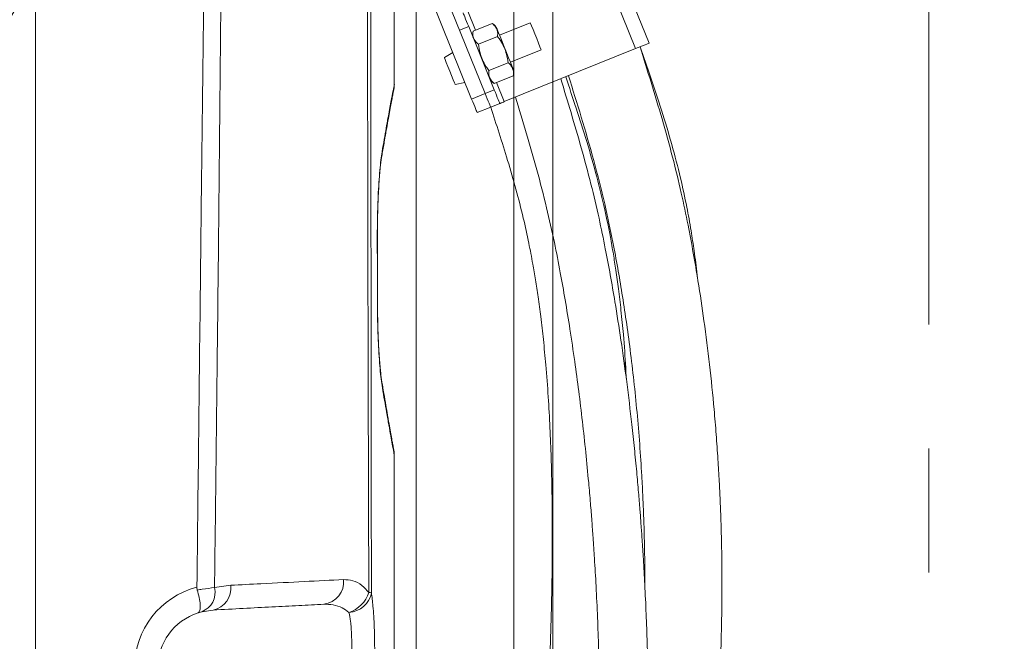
# Model space of a CAD drawing. Header units: millimetres. Extents: x 0 to 8410, y 0 to 5940.
# Tile 241 of 256: x 7643 to 7845, y 1904 to 2031. Entities that reach past the tile are written whole.
import ezdxf

# ---------------------------------------------------------------- set-up
doc = ezdxf.new("R2010")
doc.units = ezdxf.units.MM
doc.header["$LTSCALE"] = 10
doc.linetypes.add('CENTERX2', pattern=[20.32, 12.7, -2.54, 2.54, -2.54])
doc.styles.add('SLDTEXTSTYLE0', font='TXT', dxfattribs={"width": 0.605})
doc.dimstyles.new('SLDDIMSTYLE0', dxfattribs={"dimtxt": 50, "dimasz": 50, "dimexe": 0, "dimexo": 0.0625, "dimgap": 12.5, "dimtad": 1, "dimtoh": 1, "dimdec": 1, "dimrnd": 1e-09, "dimzin": 12, "dimdsep": 46, "dimtxsty": 'SLDTEXTSTYLE0', "dimsah": 1, "dimcen": 0.09, "dimadec": 0, "dimazin": 0, "dimtfac": 1, "dimtofl": 0, "dimtmove": 0, "dimatfit": 3, "dimfxl": 0, "dimfrac": 2, "dimtolj": 1, "dimtzin": 12, "dimarcsym": 0})
doc.dimstyles.new('SLDDIMSTYLE2', dxfattribs={"dimtxt": 50, "dimasz": 50, "dimexe": 0, "dimexo": 0.0625, "dimgap": 12.5, "dimtad": 1, "dimtoh": 1, "dimdec": 1, "dimrnd": 1e-09, "dimzin": 12, "dimdsep": 46, "dimtxsty": 'SLDTEXTSTYLE0', "dimsah": 1, "dimcen": 0.09, "dimadec": 0, "dimazin": 0, "dimtfac": 1, "dimtofl": 0, "dimtmove": 0, "dimatfit": 3, "dimfxl": 0, "dimfrac": 2, "dimtolj": 1, "dimtzin": 12, "dimarcsym": 0})

# ---------------------------------------------------------------- blocks, each defined once
blk = doc.blocks.new('*D47')
at = {"color": 7, "linetype": 'Continuous', "lineweight": 0}
for p, q in [((7724.5, 2078.39), (7724.5, 1048.04)), ((7487.5, 1230.52), (7487.5, 1048.04)), ((7724.5, 1063.04), (7487.5, 1063.04)), ((7724.5, 1063.04), (8199.27, 1063.04))]:
    blk.add_line(p, q, dxfattribs=at)
for points in [[(7487.5, 1063.04), (7537.5, 1055.54), (7537.5, 1070.54)], [(7724.5, 1063.04), (7674.5, 1070.54), (7674.5, 1055.54)]]:
    blk.add_solid(points, dxfattribs=at)
at = {"color": 7, "linetype": 'Continuous', "lineweight": 0, "char_height": 50, "attachment_point": 1, "style": 'SLDTEXTSTYLE0'}
for s, insert in [(' (2x M8)', (7931.58, 1127.5)), ('237', (7817.01, 1127.5))]:
    blk.add_mtext(s, dxfattribs=dict(at, insert=insert))
blk = doc.blocks.new('*D48')
at = {"color": 7, "linetype": 'Continuous', "lineweight": 0}
for p, q in [((7744.5, 2378.39), (7744.5, 1148.04)), ((7724.5, 2078.39), (7724.5, 1148.04)), ((7724.5, 1163.04), (7624.5, 1163.04)), ((7724.5, 1163.04), (7744.5, 1163.04)), ((7744.5, 1163.04), (8163.45, 1163.04))]:
    blk.add_line(p, q, dxfattribs=at)
for points in [[(7724.5, 1163.04), (7674.5, 1170.54), (7674.5, 1155.54)], [(7744.5, 1163.04), (7794.5, 1155.54), (7794.5, 1170.54)]]:
    blk.add_solid(points, dxfattribs=at)
at = {"color": 7, "linetype": 'Continuous', "lineweight": 0, "char_height": 50, "attachment_point": 1, "style": 'SLDTEXTSTYLE0'}
for s, insert in [(' (2x M8)', (7895.76, 1227.5)), ('20', (7819.38, 1227.5))]:
    blk.add_mtext(s, dxfattribs=dict(at, insert=insert))
blk = doc.blocks.new('*D49')
at = {"color": 7, "linetype": 'Continuous', "lineweight": 0}
for p, q in [((7752.5, 2693.39), (7752.5, 1248.04)), ((7724.5, 2078.39), (7724.5, 1248.04)), ((7724.5, 1263.04), (7624.5, 1263.04)), ((7724.5, 1263.04), (7752.5, 1263.04)), ((7752.5, 1263.04), (8163.45, 1263.04))]:
    blk.add_line(p, q, dxfattribs=at)
for points in [[(7724.5, 1263.04), (7674.5, 1270.54), (7674.5, 1255.54)], [(7752.5, 1263.04), (7802.5, 1255.54), (7802.5, 1270.54)]]:
    blk.add_solid(points, dxfattribs=at)
at = {"color": 7, "linetype": 'Continuous', "lineweight": 0, "char_height": 50, "attachment_point": 1, "style": 'SLDTEXTSTYLE0'}
for s, insert in [(' (2x M8)', (7895.76, 1327.5)), ('28', (7819.38, 1327.5))]:
    blk.add_mtext(s, dxfattribs=dict(at, insert=insert))

msp = doc.modelspace()

# ---------------------------------------------------------------- linework, layer by layer
at = {"color": 7, "linetype": 'Continuous', "lineweight": 0}
for p, q in [((7646.500713, 2178.044781), (7646.500713, 1882.96713)), ((7772.207192, 2026.109323), (7764.715067, 2044.652984)), ((7724.79198, 2042.026326), (7735.850385, 2014.655814)), ((7727.573535, 2043.150112), (7738.631925, 2015.7796)), ((7720.00072, 2017.634258), (7720.00072, 2036.150262)), ((7740.063391, 2030.134663), (7736.160493, 2028.557763)), ((7747.866443, 2030.295953), (7741.561583, 2027.74863)), ((7740.486315, 2016.52883), (7735.241807, 2029.50941)), ((7741.144798, 2027.458117), (7737.241886, 2025.881216)), ((7731.983072, 2024.227724), (7730.260811, 2023.151562)), ((7769.425652, 2024.985478), (7742.537311, 2014.121875)), ((7743.809244, 2022.185549), (7750.114075, 2024.732873)), ((7743.307582, 2022.104964), (7739.40467, 2020.528123)), ((7732.486731, 2017.642185), (7734.473205, 2018.064425)), ((7744.388989, 2019.428417), (7740.486077, 2017.851576)), ((7741.610131, 2013.74726), (7739.755741, 2012.998089)), ((7739.755741, 2012.998089), (7736.974201, 2011.874244)), ((7716.54006, 1986.162588), (7716.517291, 1986.162648)), ((7716.54687, 1981.99217), (7716.54006, 1986.160919)), ((7716.56122, 1973.209903), (7716.538719, 1973.209784)), ((7767.395607, 1958.356664), (7767.311088, 1961.154744)), ((7720.00072, 1878.044769), (7720.00072, 1941.737697)), ((7679.558582, 1914.614961), (7679.635263, 1914.047942)), ((7680.578104, 1909.606025), (7679.775677, 1909.37458)), ((7682.872689, 1909.950957), (7680.578104, 1909.606025))]:
    msp.add_line(p, q, dxfattribs=at)
at = {"color": 7, "linetype": 'CENTERX2', "lineweight": 0}
msp.add_line((7829.522576, 2095.465947), (7829.522576, 1347.230627), dxfattribs=at)
at = {"color": 8, "linetype": 'Continuous', "lineweight": 0}
for p, q in [((7769.425652, 2024.985478), (7761.933497, 2043.529138)), ((7736.628449, 2028.746829), (7735.045171, 2032.665596)), ((7735.241807, 2029.50941), (7733.387447, 2028.76018)), ((7742.537311, 2014.121875), (7740.954033, 2018.040642)), ((7738.631925, 2015.7796), (7735.850385, 2014.655814)), ((7738.631925, 2015.7796), (7740.486315, 2016.52883)), ((7683.162442, 1914.528355), (7686.479456, 1915.015146))]:
    msp.add_line(p, q, dxfattribs=at)
at = {"color": 7, "linetype": 'Continuous', "lineweight": 0, "flags": 128}
for points in [[(7734.117991, 2032.29098), (7734.139583, 2032.237515), (7734.203539, 2032.079205), (7734.307385, 2031.82219), (7734.447143, 2031.476245), (7734.617448, 2031.05478), (7734.811745, 2030.57389), (7735.022566, 2030.052051), (7735.241807, 2029.50941)], [(7747.866443, 2030.295953), (7747.934214, 2030.128226), (7748.129359, 2029.64519), (7748.428366, 2028.905198), (7748.795113, 2027.997419), (7749.185405, 2027.031407), (7749.552182, 2026.123628), (7749.851159, 2025.383637), (7750.046304, 2024.900601), (7750.114075, 2024.732873)], [(7744.30751, 2020.95227), (7744.261793, 2021.065399), (7744.090191, 2021.490142), (7743.804774, 2022.196517), (7743.428699, 2023.127362), (7742.992393, 2024.207279), (7742.531231, 2025.348708), (7742.082528, 2026.459262), (7741.6827, 2027.448878), (7741.364083, 2028.237447), (7741.152546, 2028.761074), (7741.065166, 2028.977379), (7741.063318, 2028.981909)], [(7772.207192, 2026.109323), (7772.153756, 2026.087687), (7771.995447, 2026.023731), (7771.738402, 2025.9199), (7771.392486, 2025.780127), (7770.970992, 2025.609836), (7770.490101, 2025.415525), (7769.968293, 2025.204703), (7769.425652, 2024.985478)], [(7731.373764, 2020.396874), (7730.993113, 2021.339044), (7730.658374, 2022.167549), (7730.409912, 2022.78249), (7730.277709, 2023.109719), (7730.260811, 2023.151562)], [(7732.486731, 2017.642185), (7732.469818, 2017.684028), (7732.33763, 2018.011257), (7732.089168, 2018.626198), (7731.754429, 2019.454703), (7731.373764, 2020.396874)], [(7738.631925, 2015.7796), (7738.851181, 2015.236959), (7739.062003, 2014.71518), (7739.256284, 2014.23429), (7739.426604, 2013.812766), (7739.566347, 2013.46682), (7739.670209, 2013.209805), (7739.734164, 2013.051495), (7739.755741, 2012.998089)], [(7740.486315, 2016.52883), (7740.705541, 2015.986189), (7740.916363, 2015.46441), (7741.110674, 2014.983461), (7741.280964, 2014.561996), (7741.420737, 2014.216051), (7741.524569, 2013.959035), (7741.588524, 2013.800726), (7741.610131, 2013.74726)], [(7735.850385, 2014.655814), (7736.069626, 2014.113173), (7736.280448, 2013.591334), (7736.474744, 2013.110444), (7736.645049, 2012.68898), (7736.784807, 2012.343034), (7736.888653, 2012.08596), (7736.952609, 2011.927709), (7736.974201, 2011.874244)], [(7742.537311, 2014.121875), (7742.356411, 2014.0488), (7742.182485, 2013.978526), (7742.022178, 2013.913796), (7741.88169, 2013.856992), (7741.766385, 2013.810441), (7741.680703, 2013.775811), (7741.627923, 2013.754472), (7741.610131, 2013.74726)], [(7716.56122, 1973.209903), (7716.5566, 1976.048693), (7716.54006, 1986.162588)], [(7716.561234, 1973.207221), (7716.559282, 1974.400267), (7716.558776, 1974.714384)]]:
    msp.add_lwpolyline(points, dxfattribs=at)
at = {"color": 8, "linetype": 'Continuous', "lineweight": 0, "flags": 128}
msp.add_lwpolyline([(7716.538719, 1973.209784), (7716.53331, 1976.48035), (7716.527915, 1979.750917), (7716.517291, 1986.162648)], dxfattribs=at)
at = {"color": 7, "linetype": 'Continuous', "lineweight": 0}
for centre, radius, start, end in [((7738.883697, 2028.101279), 2.350797, 22, 59.83022789), ((7738.421582, 2027.914572), 2.350797, 164.10628912, 202), ((7742.127885, 2020.071631), 2.350797, 344.13205849, 22), ((7741.665771, 2019.884924), 2.350797, 202, 239.85039695), ((7683.500719, 1897.967384), 12, 108.0845291, 180)]:
    msp.add_arc(centre, radius, start, end, dxfattribs=at)
at = {"color": 8, "linetype": 'Continuous', "lineweight": 0}
for centre, radius, start, end in [((7682.013997, 1914.379008), 4.510542, 280.97463706, 8.1076619), ((7704.965696, 1915.777739), 4.675191, 277.21757681, 5.03858187), ((7683.762398, 1898.142942), 17, 104.31679754, 180), ((7679.006674, 1913.570646), 4.264694, 291.62155007, 12.97741037), ((7708.853181, 1915.389091), 6.207651, 287.37719853, 342.58586191), ((7710.501123, 1914.346904), 4.886488, 272.41661834, 349.90930058), ((7714.672792, 1908.602418), 4.929958, 82.54987416, 88.79678241)]:
    msp.add_arc(centre, radius, start, end, dxfattribs=at)
for points, knots in [([(7713.445312, 2893.044874), (7713.378283, 2886.38293), (7713.043138, 2853.073122), (7712.465273, 2806.438414), (7712.170053, 2753.133994), (7712.07127, 2713.153583), (7711.613542, 2673.17616), (7709.114651, 2610.151455), (7701.220392, 2466.989894), (7693.167811, 2318.438088), (7687.128632, 2187.506419), (7685.7224, 2131.370289), (7684.845733, 2075.220041), (7684.312181, 2019.062379), (7683.782675, 1965.497703), (7683.358673, 1930.654164), (7683.162442, 1914.528355)], [0, 0, 0, 0, 0.0204112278, 0.1020564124, 0.1428858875, 0.1837195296, 0.2245443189, 0.2653619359, 0.3769563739, 0.6638517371, 0.721191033, 0.7785340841, 0.8358858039, 0.8932416, 0.9505915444, 1, 1, 1, 1]), ([(7714.776314, 1913.531289), (7714.538216, 1994.406041), (7714.256368, 2090.141176), (7715.264058, 2200.739412), (7716.808109, 2245.303613), (7718.790334, 2289.852707), (7720.992133, 2334.394589), (7724.223431, 2408.170989), (7727.843686, 2511.208718), (7732.284704, 2605.614553), (7733.838545, 2662.268537), (7733.751682, 2681.106428), (7733.711624, 2693.66464), (7733.691594, 2699.943826)], [0, 0, 0, 0, 0.3083766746, 0.3650395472, 0.4217074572, 0.478387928, 0.5350732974, 0.5917508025, 0.7599649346, 0.9281787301, 0.9521149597, 0.9760571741, 1, 1, 1, 1]), ([(7718.187428, 2246.743903), (7717.650591, 2232.056252), (7716.576897, 2202.680412), (7715.619382, 2158.595962), (7715.093319, 2062.196573), (7715.21348, 1980.495076), (7715.312025, 1913.490758)], [0, 0, 0, 0, 0.13229382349, 0.26459248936, 0.3968840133, 1, 1, 1, 1]), ([(7641.433722, 2054.128513), (7641.996862, 2053.306852), (7643.154104, 2051.618353), (7644.343776, 2048.740572), (7645.08624, 2045.670848), (7645.283233, 2042.51448), (7644.933286, 2039.115892), (7643.941156, 2035.830744), (7642.350653, 2032.802608), (7640.437581, 2030.281431), (7638.12278, 2028.121533), (7635.382363, 2026.313592), (7632.247619, 2024.935606), (7629.936112, 2024.515382), (7628.780356, 2024.305269)], [0, 0, 0, 0, 0.0763231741, 0.1568428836, 0.2373625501, 0.3177727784, 0.3981824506, 0.4982656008, 0.578749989, 0.6592354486, 0.7397282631, 0.8202214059, 0.9101105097, 1, 1, 1, 1]), ([(7717.49664, 2003.865645), (7717.786698, 2005.539062), (7718.366811, 2008.885882), (7719.060885, 2012.680261), (7719.597146, 2015.542422), (7719.904789, 2017.15543), (7720.037133, 2017.822442), (7720.000562, 2017.646894), (7720.000512, 2017.646656)], [0, 0, 0, 0, 0.1964467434, 0.3928917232, 0.5956875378, 0.7984842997, 0.9997259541, 1, 1, 1, 1]), ([(7716.517291, 1986.162648), (7716.519574, 1987.094115), (7716.524141, 1988.95705), (7716.582046, 1991.85395), (7716.685036, 1994.76876), (7716.838036, 1997.597628), (7717.028658, 2000.087898), (7717.249892, 2002.268608), (7717.412985, 2003.324205), (7717.49664, 2003.865645)], [0, 0, 0, 0, 0.12584750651, 0.25169488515, 0.39958805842, 0.54748494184, 0.69569935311, 0.84391750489, 1, 1, 1, 1]), ([(7717.554129, 1955.504403), (7717.468776, 1956.061933), (7717.304293, 1957.136344), (7717.079929, 1959.354943), (7716.886389, 1961.859044), (7716.728381, 1964.695228), (7716.619401, 1967.596893), (7716.554248, 1970.462463), (7716.543895, 1972.294025), (7716.538719, 1973.209784)], [0, 0, 0, 0, 0.1602176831, 0.3087541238, 0.4572798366, 0.6049314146, 0.7525706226, 0.8762883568, 1, 1, 1, 1]), ([(7719.993017, 1941.737697), (7719.99489, 1941.727704), (7720.001349, 1941.693257), (7719.944804, 1941.998861), (7719.817817, 1942.685515), (7719.601841, 1943.862028), (7719.290003, 1945.576437), (7718.892163, 1947.790591), (7718.340048, 1950.906566), (7717.84925, 1953.777861), (7717.554129, 1955.504403)], [0, 0, 0, 0, 0.0455839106, 0.1571448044, 0.2687051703, 0.4002712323, 0.5318379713, 0.6652852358, 0.7987322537, 1, 1, 1, 1]), ([(7686.479456, 1915.015146), (7688.557062, 1915.120656), (7693.8271, 1915.388289), (7701.688918, 1915.786933), (7706.974852, 1916.054372), (7709.622822, 1916.188345)], [0, 0, 0, 0, 0.24515743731, 0.62186431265, 1, 1, 1, 1]), ([(7709.622822, 1916.188345), (7710.258575, 1916.153621), (7711.55294, 1916.082925), (7713.304555, 1915.16251), (7714.317357, 1914.039973), (7714.776314, 1913.531289)], [0, 0, 0, 0, 0.3454923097, 0.7034059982, 1, 1, 1, 1]), ([(7679.635263, 1914.047942), (7679.966528, 1914.102933), (7681.293737, 1914.323256), (7682.361321, 1914.440428), (7683.162442, 1914.528355)], [0, 0, 0, 0, 0.249595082, 1, 1, 1, 1]), ([(7715.312025, 1913.490758), (7715.425552, 1912.620165), (7715.608355, 1911.218311), (7715.787113, 1908.684641), (7715.89701, 1906.414484), (7715.968394, 1903.973716), (7715.979881, 1902.307467), (7715.985707, 1901.462302)], [0, 0, 0, 0, 0.28779938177, 0.46342268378, 0.6441607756, 0.81950911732, 1, 1, 1, 1]), ([(7710.707164, 1909.464762), (7710.250123, 1909.796416), (7709.242732, 1910.527434), (7707.495872, 1911.104063), (7706.207263, 1911.127629), (7705.553076, 1911.139593)], [0, 0, 0, 0, 0.290205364, 0.6396591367, 1, 1, 1, 1]), ([(7711.272738, 1901.453004), (7711.278926, 1902.561366), (7711.291305, 1904.77842), (7711.076186, 1907.591086), (7710.821345, 1908.885019), (7710.707164, 1909.464762)], [0, 0, 0, 0, 0.3555831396, 0.7112712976, 1, 1, 1, 1])]:
    msp.add_open_spline(points, degree=3, knots=knots, dxfattribs=at)
at = {"color": 7, "linetype": 'Continuous', "lineweight": 0}
for points, knots in [([(7679.558582, 1914.614961), (7679.605654, 1918.745522), (7679.914565, 1945.852407), (7680.540863, 2003.300308), (7681.364436, 2066.730414), (7681.756725, 2117.301039), (7681.889648, 2147.645281), (7682.3589, 2167.868373), (7682.593516, 2177.979514)], [0, 0, 0, 0, 0.0470510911, 0.3087736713, 0.6543839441, 0.7695926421, 0.8848009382, 1, 1, 1, 1]), ([(7740.063391, 2030.134663), (7740.297308, 2029.919118), (7740.933247, 2029.333125), (7741.279036, 2028.392956), (7741.171817, 2027.646281), (7741.144798, 2027.458117)], [0, 0, 0, 0, 0.3032447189, 0.8244160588, 1, 1, 1, 1]), ([(7737.241886, 2025.881216), (7737.007977, 2026.096736), (7736.372054, 2026.682666), (7736.026195, 2027.622917), (7736.133462, 2028.3696), (7736.160493, 2028.557763)], [0, 0, 0, 0, 0.3032417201, 0.8244181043, 1, 1, 1, 1]), ([(7737.241886, 2025.881216), (7737.331022, 2025.297158), (7737.573353, 2023.709313), (7738.352819, 2021.864305), (7739.192955, 2020.797068), (7739.40467, 2020.528123)], [0, 0, 0, 0, 0.30324592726, 0.82441719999, 1, 1, 1, 1]), ([(7743.307582, 2022.104964), (7743.218447, 2022.689023), (7742.976119, 2024.276871), (7742.196615, 2026.12187), (7741.356512, 2027.189151), (7741.144798, 2027.458117)], [0, 0, 0, 0, 0.30324345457, 0.82441047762, 1, 1, 1, 1]), ([(7684.390462, 1643.540219), (7686.166478, 1646.630988), (7689.595744, 1652.598882), (7694.547256, 1660.993169), (7699.101697, 1668.286837), (7703.245573, 1674.551027), (7707.005945, 1679.993052), (7710.584959, 1685.006832), (7713.963828, 1689.629949), (7717.144023, 1693.915177), (7719.956746, 1697.681528), (7723.174911, 1701.991752), (7726.971161, 1707.111531), (7731.578911, 1713.474278), (7736.483247, 1720.482947), (7740.877764, 1727.115853), (7744.592183, 1733.08374), (7747.58525, 1738.152996), (7750.560935, 1743.510028), (7753.493958, 1749.172214), (7756.357989, 1755.157176), (7759.121618, 1761.485952), (7761.689065, 1767.957093), (7763.709265, 1773.523438), (7765.188909, 1777.866145), (7766.186711, 1780.912974), (7766.991518, 1783.449276), (7767.630983, 1785.514096), (7768.223081, 1787.462091), (7768.891157, 1789.702342), (7769.772559, 1792.730349), (7770.881082, 1796.665458), (7772.195479, 1801.534529), (7773.581607, 1806.938918), (7774.931839, 1812.503704), (7776.476105, 1819.231889), (7778.101269, 1826.876907), (7779.732788, 1835.337648), (7781.136105, 1843.358391), (7782.380221, 1851.252202), (7783.483019, 1859.133508), (7784.427498, 1866.874334), (7785.152948, 1873.850238), (7785.706328, 1880.111816), (7786.137702, 1885.842714), (7786.514359, 1891.915344), (7786.806778, 1898.052231), (7787.015623, 1904.331203), (7787.13292, 1910.459111), (7787.157955, 1916.40999), (7787.106486, 1921.606248), (7787.015601, 1925.803609), (7786.907625, 1929.274476), (7786.774011, 1932.67308), (7786.589261, 1936.506384), (7786.324542, 1941.003879), (7785.974722, 1945.926184), (7785.430122, 1952.408053), (7784.635659, 1960.173646), (7783.527419, 1968.963457), (7782.388503, 1976.572763), (7781.280897, 1983.101275), (7780.153939, 1989.0997), (7778.772606, 1995.663977), (7777.013585, 2002.935448), (7774.918847, 2010.505488), (7772.652261, 2018.029126), (7771.110918, 2022.943187), (7770.352832, 2025.360093)], [0, 0, 0, 0, 0.0272402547, 0.0525975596, 0.0759900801, 0.0975872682, 0.1175539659, 0.1359743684, 0.1557416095, 0.1734095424, 0.1889726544, 0.202619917, 0.226670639, 0.2512032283, 0.2762639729, 0.3019602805, 0.3168828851, 0.3320212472, 0.3474184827, 0.3631193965, 0.3791710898, 0.3956245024, 0.4125514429, 0.4283238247, 0.4369303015, 0.4443122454, 0.450418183, 0.4552072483, 0.4591235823, 0.4643522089, 0.4711987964, 0.4806505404, 0.4921809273, 0.5054152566, 0.5183790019, 0.5307985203, 0.5518759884, 0.5708700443, 0.5885864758, 0.6064489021, 0.6244122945, 0.6419012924, 0.658694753, 0.671404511, 0.6840241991, 0.6972099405, 0.7121838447, 0.725211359, 0.7393340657, 0.7532848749, 0.7651214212, 0.7741843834, 0.7814399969, 0.7884066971, 0.7969906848, 0.8071749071, 0.8186163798, 0.8300767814, 0.8507833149, 0.8709357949, 0.8894389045, 0.9023305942, 0.9152991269, 0.9303288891, 0.9472740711, 0.9654357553, 0.9830001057, 1, 1, 1, 1]), ([(7782.126746, 1978.022561), (7782.108419, 1978.214932), (7781.932817, 1980.058121), (7781.494649, 1983.278524), (7780.795494, 1987.912946), (7779.890978, 1992.8977), (7778.619881, 1998.798373), (7776.885775, 2005.436758), (7774.805349, 2012.283853), (7772.584885, 2018.942914), (7771.085646, 2023.253244), (7770.352832, 2025.360093)], [0, 0, 0, 0, 0.01184488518, 0.11349052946, 0.1991062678, 0.29910993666, 0.42394679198, 0.56904274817, 0.71975769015, 0.86302018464, 1, 1, 1, 1]), ([(7743.307582, 2022.104964), (7743.511813, 2021.937929), (7743.928811, 2021.596881), (7744.282142, 2020.785596), (7744.526689, 2020.077957), (7744.410992, 2019.532207), (7744.388989, 2019.428417)], [0, 0, 0, 0, 0.244942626, 0.5001206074, 0.9049344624, 1, 1, 1, 1]), ([(7740.486077, 2017.851576), (7740.281845, 2018.018611), (7739.864848, 2018.35966), (7739.511517, 2019.170945), (7739.26697, 2019.878583), (7739.382667, 2020.424334), (7739.40467, 2020.528123)], [0, 0, 0, 0, 0.244942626, 0.5001206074, 0.9049344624, 1, 1, 1, 1]), ([(7684.117577, 1650.937513), (7685.871787, 1654.014455), (7689.270794, 1659.976425), (7694.202111, 1668.432336), (7698.787867, 1675.923316), (7703.011234, 1682.431087), (7706.888325, 1688.119603), (7710.62524, 1693.372392), (7714.201445, 1698.206102), (7717.591668, 1702.670862), (7720.594441, 1706.5857), (7723.870433, 1710.868416), (7727.547825, 1715.758883), (7731.727664, 1721.605259), (7735.89891, 1727.96489), (7739.721235, 1734.485852), (7743.173279, 1741.006776), (7746.264435, 1747.399674), (7749.3111, 1754.305526), (7752.313132, 1761.776829), (7755.242832, 1769.769803), (7757.466555, 1776.542126), (7758.997713, 1781.654479), (7759.8834, 1784.770441), (7760.59197, 1787.377566), (7761.140043, 1789.469733), (7761.619873, 1791.35457), (7762.134219, 1793.433659), (7762.799654, 1796.225865), (7763.62949, 1799.891079), (7764.600535, 1804.48008), (7765.604453, 1809.63339), (7766.556184, 1814.991116), (7767.608984, 1821.510254), (7768.653873, 1828.930468), (7769.612038, 1837.13786), (7770.361355, 1844.904912), (7770.958177, 1852.530612), (7771.421966, 1860.134018), (7771.755219, 1867.590801), (7771.969966, 1874.900098), (7772.077434, 1882.126245), (7772.085707, 1889.712514), (7771.9938, 1896.72264), (7771.826763, 1903.309461), (7771.619378, 1909.159659), (7771.355107, 1914.90445), (7771.070706, 1919.991023), (7770.805079, 1924.133886), (7770.56694, 1927.505447), (7770.32195, 1930.72092), (7770.031214, 1934.264079), (7769.657828, 1938.450461), (7769.205495, 1943.084143), (7768.547246, 1949.245137), (7767.656752, 1956.653047), (7766.496009, 1965.052759), (7765.354131, 1972.343153), (7764.276572, 1978.582516), (7763.207218, 1984.282355), (7761.921157, 1990.497133), (7760.294219, 1997.404985), (7758.352984, 2004.618565), (7756.248729, 2011.800753), (7754.816933, 2016.492548), (7754.113129, 2018.798813)], [0, 0, 0, 0, 0.0282131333, 0.0546665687, 0.0792171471, 0.1019408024, 0.1229776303, 0.1424173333, 0.1633528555, 0.1822023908, 0.1990072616, 0.2138124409, 0.2375179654, 0.2614681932, 0.2856584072, 0.3101023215, 0.3289671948, 0.3481611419, 0.3678630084, 0.3883053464, 0.4097268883, 0.4315814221, 0.4406481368, 0.4484678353, 0.4549620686, 0.4600645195, 0.4639632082, 0.4688673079, 0.4753633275, 0.4844202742, 0.4955708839, 0.5085803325, 0.5214746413, 0.5338681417, 0.5549560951, 0.5739749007, 0.5916592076, 0.6094727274, 0.6273779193, 0.6448170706, 0.6615452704, 0.6783849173, 0.6952217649, 0.714452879, 0.7272680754, 0.7411598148, 0.7552630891, 0.7673586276, 0.7766756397, 0.7842049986, 0.7909240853, 0.7991604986, 0.8089905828, 0.8202265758, 0.8316188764, 0.8521872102, 0.8722396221, 0.8907306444, 0.9036209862, 0.9163658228, 0.9311401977, 0.9478398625, 0.9658117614, 0.9831946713, 1, 1, 1, 1]), ([(7755.131504, 2019.210264), (7755.85109, 2017.062088), (7757.326649, 2012.657111), (7759.504076, 2005.837955), (7761.49613, 1998.916772), (7763.087294, 1992.381515), (7764.159857, 1987.086373), (7764.887448, 1982.954406), (7765.443308, 1979.420689), (7765.973231, 1975.592431), (7766.494175, 1971.184536), (7767.006607, 1965.786675), (7767.361913, 1961.141528), (7767.490376, 1958.162272), (7767.521075, 1957.450316)], [0, 0, 0, 0, 0.1075424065, 0.2205227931, 0.339724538, 0.4492126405, 0.5395088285, 0.5959254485, 0.648176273, 0.7091303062, 0.7791713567, 0.8586132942, 0.9662126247, 1, 1, 1, 1]), ([(7755.703322, 2019.441292), (7756.580181, 2016.61959), (7758.372679, 2010.851397), (7760.919501, 2002.107859), (7763.091634, 1993.550515), (7764.650282, 1986.18205), (7765.78929, 1980.079346), (7766.693318, 1974.737264), (7767.549904, 1969.143981), (7768.365022, 1963.158013), (7769.109584, 1956.885453), (7769.761023, 1950.439567), (7770.302585, 1943.951266), (7770.687446, 1938.133121), (7770.94127, 1933.235843), (7771.101135, 1929.338903), (7771.224669, 1925.471003), (7771.31761, 1920.918968), (7771.367968, 1917.267647), (7771.350446, 1915.066903), (7771.348438, 1914.814756)], [0, 0, 0, 0, 0.0835079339, 0.1707089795, 0.2572300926, 0.3327292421, 0.383249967, 0.432421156, 0.4856106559, 0.5429217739, 0.6029127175, 0.6638993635, 0.7258048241, 0.7867271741, 0.8285381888, 0.8642859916, 0.8968789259, 0.9378473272, 0.9928789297, 1, 1, 1, 1]), ([(7717.436246, 2002.959296), (7717.473609, 2003.16893), (7717.677264, 2004.311583), (7717.983021, 2006.118218), (7718.368443, 2008.355126), (7718.708606, 2010.250756), (7719.031051, 2012.019241), (7719.313133, 2013.543177), (7719.548254, 2014.796698), (7719.729349, 2015.750049), (7719.853159, 2016.409268), (7719.897198, 2016.645904), (7719.918266, 2016.76597), (7719.930129, 2016.835147), (7719.951076, 2016.975001), (7719.969066, 2017.134559), (7719.993894, 2017.366313), (7719.983495, 2017.552046), (7719.978235, 2017.646)], [0, 0, 0, 0, 0.0230932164, 0.1258747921, 0.2158033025, 0.3125960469, 0.4114505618, 0.5169398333, 0.6224617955, 0.7283310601, 0.8357961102, 0.9411556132, 0.9693041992, 0.9832836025, 0.9878170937, 0.9912139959, 0.9955555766, 1, 1, 1, 1]), ([(7744.841299, 2015.052781), (7745.576383, 2012.626146), (7747.075128, 2007.678545), (7749.250387, 2000.125474), (7751.198171, 1992.620618), (7752.76358, 1985.576345), (7753.995905, 1979.288817), (7755.050568, 1973.364191), (7756.04091, 1967.3039), (7756.967451, 1961.062405), (7757.813566, 1954.761225), (7758.566522, 1948.548398), (7759.244226, 1942.298735), (7759.782534, 1936.704051), (7760.188172, 1932.009119), (7760.484734, 1928.264116), (7760.757973, 1924.517112), (7761.052032, 1920.076868), (7761.366972, 1914.590713), (7761.65342, 1908.434069), (7761.872104, 1902.19334), (7762.014099, 1896.237299), (7762.087766, 1890.596164), (7762.10265, 1885.004535), (7762.058931, 1879.588789), (7761.962588, 1874.48392), (7761.837719, 1870.095282), (7761.696286, 1866.249658), (7761.520679, 1862.291106), (7761.267948, 1857.546246), (7760.891368, 1851.779839), (7760.377385, 1845.363328), (7759.733318, 1838.694275), (7758.958031, 1831.924332), (7757.949005, 1824.399547), (7756.711833, 1816.536366), (7755.286538, 1808.766088), (7753.907187, 1802.126526), (7752.567814, 1796.311151), (7751.200009, 1790.896651), (7749.54754, 1784.902201), (7747.429507, 1777.952656), (7744.67274, 1769.872154), (7741.495216, 1761.436548), (7738.104674, 1753.388306), (7735.022482, 1746.888552), (7732.372197, 1741.803892), (7730.139139, 1737.818599), (7727.983629, 1734.217091), (7725.778361, 1730.746485), (7723.317966, 1727.09473), (7720.405852, 1722.994842), (7717.262851, 1718.756855), (7713.936718, 1714.3769), (7710.482443, 1709.863376), (7706.65058, 1704.815409), (7702.430775, 1699.108357), (7698.181319, 1693.100658), (7693.936023, 1686.803386), (7689.733195, 1680.265399), (7685.244566, 1672.883824), (7680.490616, 1664.732504), (7677.235911, 1659.0406), (7675.567469, 1656.122789)], [0, 0, 0, 0, 0.0180485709, 0.0367987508, 0.0559435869, 0.073227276, 0.0881551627, 0.1015516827, 0.1160679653, 0.1318754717, 0.1464804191, 0.1613435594, 0.1764492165, 0.1912568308, 0.2013785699, 0.2100159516, 0.218014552, 0.2281356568, 0.2417110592, 0.2571545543, 0.2720349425, 0.2861885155, 0.2995892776, 0.3122184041, 0.3260167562, 0.3381660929, 0.3485894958, 0.357295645, 0.3655862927, 0.3768318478, 0.3911744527, 0.4068015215, 0.4227660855, 0.4390199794, 0.4555081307, 0.4771034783, 0.4960975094, 0.5123353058, 0.5260830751, 0.539424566, 0.5531351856, 0.5718717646, 0.5935010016, 0.6178023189, 0.6418537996, 0.6638123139, 0.6784521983, 0.6923248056, 0.7054760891, 0.7180777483, 0.7324809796, 0.749578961, 0.7695300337, 0.7872601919, 0.8068888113, 0.8284617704, 0.8520203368, 0.8776167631, 0.8992152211, 0.9221994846, 0.9466784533, 0.9726660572, 1, 1, 1, 1]), ([(7739.755741, 2012.998089), (7740.333472, 2011.223363), (7741.5144, 2007.595682), (7743.27071, 2002.000638), (7744.95287, 1996.207897), (7746.404064, 1990.549183), (7747.523003, 1985.426036), (7748.326362, 1981.198031), (7748.947715, 1977.531962), (7749.495452, 1973.938857), (7750.042764, 1969.866608), (7750.579679, 1965.212225), (7751.105093, 1959.736706), (7751.560314, 1953.697638), (7751.914295, 1947.342216), (7752.15239, 1941.227187), (7752.284619, 1935.902955), (7752.349275, 1931.485574), (7752.376337, 1927.896488), (7752.382186, 1924.234491), (7752.362098, 1919.855416), (7752.29511, 1914.484297), (7752.164673, 1908.496155), (7751.976075, 1902.450459), (7751.745152, 1896.67546), (7751.480998, 1891.192638), (7751.176936, 1885.743261), (7750.84194, 1880.458524), (7750.489765, 1875.478486), (7750.161136, 1871.204187), (7749.853568, 1867.46695), (7749.518061, 1863.623614), (7749.087788, 1859.01321), (7748.517125, 1853.401464), (7747.816106, 1847.157851), (7747.009913, 1840.678291), (7746.104895, 1834.117831), (7744.991464, 1826.843802), (7743.688446, 1819.253548), (7742.236507, 1811.75849), (7740.85729, 1805.356325), (7739.529385, 1799.74421), (7738.174425, 1794.50398), (7736.658468, 1789.109625), (7734.879445, 1783.299849), (7732.765212, 1776.970646), (7730.360991, 1770.288266), (7727.824797, 1763.749436), (7725.263983, 1757.772363), (7722.891843, 1752.773372), (7720.704192, 1748.567049), (7718.696446, 1744.995894), (7716.724509, 1741.724882), (7714.639804, 1738.478907), (7712.236028, 1734.953957), (7709.339889, 1730.918754), (7706.189394, 1726.696468), (7702.838716, 1722.289293), (7699.348332, 1717.714596), (7695.471418, 1712.575485), (7691.208214, 1706.763707), (7686.92868, 1700.670492), (7682.661891, 1694.306863), (7678.446267, 1687.72442), (7673.954102, 1680.32707), (7669.205631, 1672.199893), (7665.957559, 1666.536901), (7664.293877, 1663.636282)], [0, 0, 0, 0, 0.0135039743, 0.027603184, 0.0424270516, 0.0571440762, 0.0698677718, 0.0803741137, 0.0882964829, 0.0967892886, 0.1066894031, 0.1180525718, 0.1307315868, 0.1465570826, 0.1619746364, 0.1769257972, 0.1909924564, 0.2006616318, 0.2090288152, 0.2170776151, 0.2272791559, 0.240874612, 0.2561569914, 0.2708754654, 0.2849169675, 0.2982553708, 0.3108705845, 0.3246950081, 0.3368581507, 0.3472812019, 0.3559739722, 0.3642317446, 0.3754670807, 0.3898343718, 0.4055087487, 0.4214863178, 0.4377142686, 0.4541323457, 0.4755937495, 0.4944623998, 0.5105843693, 0.5242368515, 0.5375434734, 0.5512923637, 0.5667579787, 0.5841866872, 0.6034008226, 0.6236833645, 0.6425489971, 0.6600970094, 0.6742666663, 0.6877086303, 0.7004429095, 0.7129822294, 0.7277458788, 0.7451840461, 0.7654717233, 0.7834769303, 0.8034059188, 0.8253227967, 0.8492888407, 0.8753677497, 0.8973933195, 0.920836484, 0.9457871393, 0.9722318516, 1, 1, 1, 1]), ([(7717.49664, 2003.865645), (7717.498953, 2003.799411), (7717.508588, 2003.523441), (7717.450551, 2003.253297), (7717.406443, 2003.047988)], [0, 0, 0, 0, 0.2400016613, 1, 1, 1, 1]), ([(7716.54006, 1986.162588), (7716.540055, 1986.168529), (7716.539403, 1986.937122), (7716.54551, 1988.512057), (7716.583463, 1990.845383), (7716.649902, 1993.135883), (7716.742054, 1995.307252), (7716.856146, 1997.316984), (7716.989406, 1999.130045), (7717.128532, 2000.640545), (7717.26809, 2001.860653), (7717.367799, 2002.558804), (7717.432591, 2002.944797), (7717.448822, 2003.041491)], [0, 0, 0, 0, 0.0008274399, 0.1070543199, 0.2191732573, 0.3307952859, 0.4423449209, 0.554351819, 0.6648381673, 0.7762067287, 0.8704182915, 0.967538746, 1, 1, 1, 1]), ([(7717.508382, 1956.308767), (7717.482235, 1956.465749), (7717.408658, 1956.907498), (7717.303204, 1957.680301), (7717.172306, 1958.862729), (7717.040733, 1960.294296), (7716.911063, 1962.016382), (7716.792761, 1964.014984), (7716.694514, 1966.18154), (7716.621226, 1968.471075), (7716.573356, 1970.830487), (7716.565466, 1972.42247), (7716.561562, 1973.210022)], [0, 0, 0, 0, 0.0520276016, 0.1464068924, 0.2380961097, 0.3337586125, 0.4437890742, 0.5551243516, 0.6663261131, 0.7785706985, 0.8904591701, 1, 1, 1, 1]), ([(7717.466405, 1956.302151), (7717.507772, 1956.11192), (7717.565044, 1955.848551), (7717.556501, 1955.579201), (7717.554129, 1955.504403)], [0, 0, 0, 0, 0.7222995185, 1, 1, 1, 1]), ([(7718.83232, 1948.614404), (7718.794528, 1948.827485), (7718.648524, 1949.650679), (7718.344648, 1951.387119), (7717.940562, 1953.735956), (7717.636194, 1955.46802), (7717.491365, 1956.292197)], [0, 0, 0, 0, 0.1074360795, 0.4150569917, 0.7216634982, 1, 1, 1, 1]), ([(7719.908438, 1942.649529), (7719.907205, 1942.656051), (7719.903176, 1942.67736), (7719.865767, 1942.877806), (7719.777841, 1943.354659), (7719.625549, 1944.188368), (7719.417046, 1945.338411), (7719.154847, 1946.800992), (7718.857182, 1948.459453), (7718.534147, 1950.339871), (7718.169078, 1952.491402), (7717.823527, 1954.532537), (7717.575788, 1955.930678), (7717.491737, 1956.405029)], [0, 0, 0, 0, 0.0335053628, 0.1094770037, 0.2125654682, 0.320640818, 0.4294420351, 0.5383513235, 0.6470402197, 0.7398359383, 0.8374259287, 0.944843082, 1, 1, 1, 1]), ([(7719.997502, 1941.737935), (7719.998255, 1941.757902), (7720.003827, 1941.905554), (7719.984451, 1942.114065), (7719.961003, 1942.326607), (7719.947955, 1942.418417), (7719.939535, 1942.47382), (7719.931567, 1942.522749), (7719.923973, 1942.566564), (7719.917733, 1942.601675), (7719.902952, 1942.682616), (7719.854928, 1942.942249), (7719.744297, 1943.540931), (7719.624156, 1944.199446), (7719.567559, 1944.50967)], [0, 0, 0, 0, 0.00253120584, 0.01871779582, 0.02641559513, 0.03114309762, 0.03572592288, 0.04273737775, 0.05752208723, 0.09473676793, 0.1826910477, 0.45302927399, 0.74232373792, 1, 1, 1, 1]), ([(7679.775677, 1909.37458), (7679.777427, 1909.375153), (7679.846784, 1909.397852), (7680.047246, 1909.52438), (7680.246094, 1910.017861), (7680.252191, 1911.072371), (7680.054551, 1912.462811), (7679.77503, 1913.519547), (7679.635263, 1914.047942)], [0, 0, 0, 0, 0.0025502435, 0.1010693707, 0.3290905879, 0.5532588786, 0.7766179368, 1, 1, 1, 1]), ([(7705.553076, 1911.139593), (7703.862175, 1911.05097), (7700.480375, 1910.873725), (7694.954754, 1910.584156), (7689.129124, 1910.278773), (7684.958167, 1910.060229), (7682.872689, 1909.950957)], [0, 0, 0, 0, 0.2491689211, 0.4983376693, 0.7491688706, 1, 1, 1, 1])]:
    msp.add_open_spline(points, degree=3, knots=knots, dxfattribs=at)

# ---------------------------------------------------------------- dimensions: what is measured, and where the dimension line sits
for base, p2, dimstyle, picture, middle in [((7752.500719, 1263.044765), (7752.500719, 2693.391658), 'SLDDIMSTYLE2', '*D49', (7983.475159, 1263.044765)), ((7744.500719, 1163.044765), (7744.500719, 2378.391658), 'SLDDIMSTYLE2', '*D48', (7983.475159, 1163.044765)), ((7487.500719, 1063.044765), (7487.500719, 1230.520847), 'SLDDIMSTYLE0', '*D47', (8000.200259, 1063.044765))]:
    dim = msp.add_linear_dim(base=base, p1=(7724.500719, 2078.391658), p2=p2, text='<> (2x M8)', dimstyle=dimstyle, dxfattribs=at)
    dim.commit()
    dim.dimension.update_dxf_attribs({"geometry": picture, "text_midpoint": middle, "dimtype": 160})

doc.saveas('drawing.dxf')
